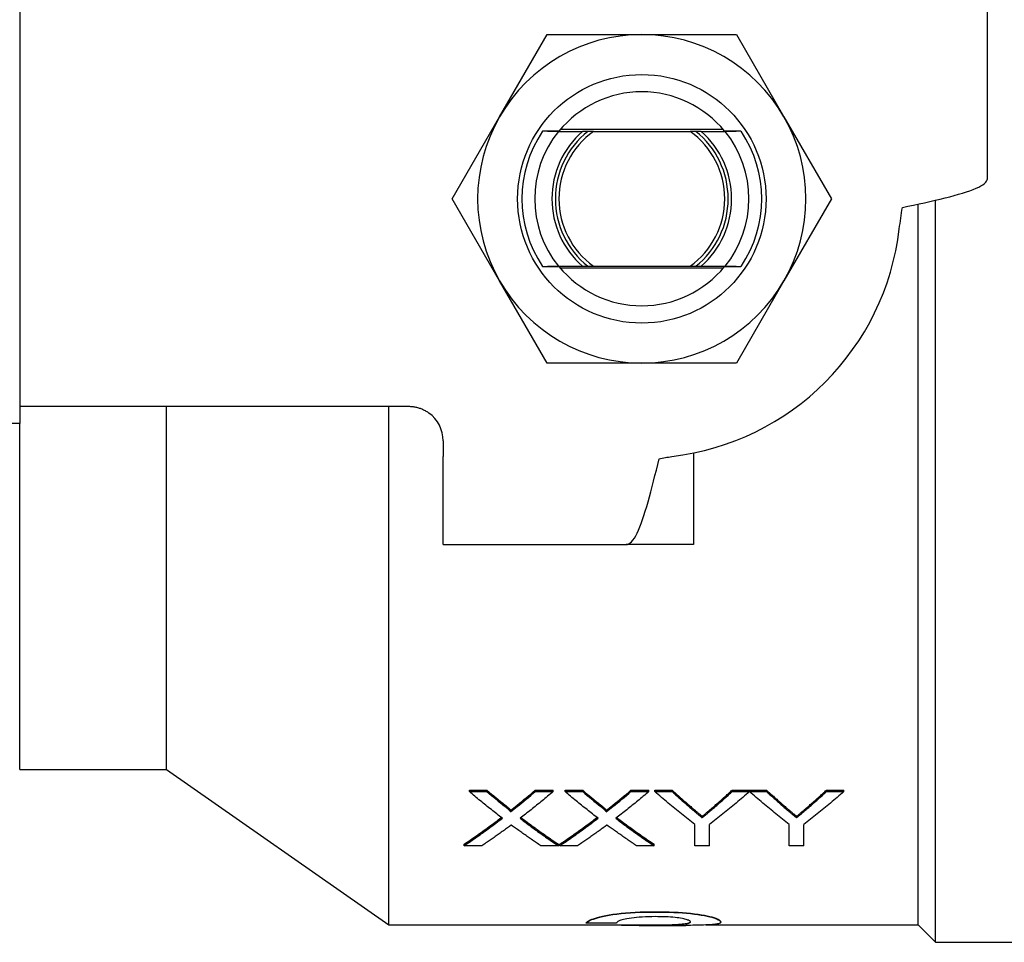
# Model space of a CAD drawing. Header units: millimetres. Extents: x 57 to 3590, y -32 to 416.
# Tile 7 of 10: x 262 to 319, y 329 to 382. Entities that reach past the tile are written whole.
import ezdxf

# ---------------------------------------------------------------- set-up
doc = ezdxf.new("R2010")
doc.units = ezdxf.units.MM
doc.layers.add('DETAIL', color=2, linetype='Continuous')

msp = doc.modelspace()

# ---------------------------------------------------------------- linework, layer by layer
at = {"layer": 'DETAIL'}
for p, q in [((317.984, 372.746), (317.984, 383.581)), ((261.984, 383.081), (261.984, 360.081)), ((289.757, 376.331), (292.499, 381.081)), ((292.499, 381.081), (297.984, 381.081)), ((297.984, 381.081), (303.469, 381.081)), ((303.469, 381.081), (306.211, 376.331)), ((287.014, 371.581), (289.757, 376.331)), ((306.211, 376.331), (308.954, 371.581)), ((302.705, 375.581), (293.263, 375.581)), ((293.164, 375.481), (294.545, 375.481)), ((295.186, 375.481), (300.782, 375.481)), ((301.424, 375.481), (302.804, 375.481)), ((289.757, 366.831), (287.014, 371.581)), ((308.954, 371.581), (306.211, 366.831)), ((313.984, 329.581), (313.984, 371.278)), ((314.984, 328.581), (314.984, 371.503)), ((293.164, 367.681), (294.545, 367.681)), ((293.263, 367.581), (302.705, 367.581)), ((295.186, 367.681), (300.782, 367.681)), ((301.424, 367.681), (302.804, 367.681)), ((292.499, 362.081), (289.757, 366.831)), ((306.211, 366.831), (303.469, 362.081)), ((297.984, 362.081), (292.499, 362.081)), ((303.469, 362.081), (297.984, 362.081)), ((261.984, 360.081), (261.984, 358.581)), ((261.984, 359.581), (281.811, 359.581)), ((270.484, 338.581), (270.484, 359.581)), ((281.811, 359.581), (284.484, 359.581)), ((283.337, 329.581), (283.337, 359.581)), ((261.984, 358.581), (255.244, 358.581)), ((261.979, 338.581), (261.979, 358.581)), ((286.484, 357.581), (286.484, 356.681)), ((300.984, 356.884), (300.984, 351.581)), ((286.484, 351.581), (286.484, 356.681)), ((286.484, 351.581), (297.074, 351.581)), ((300.984, 351.581), (297.074, 351.581)), ((261.979, 338.581), (270.484, 338.581)), ((270.484, 338.581), (283.337, 329.581)), ((288.004, 337.293), (288.004, 337.374)), ((288.004, 337.374), (289.024, 337.374)), ((289.024, 337.293), (289.024, 337.374)), ((291.817, 337.293), (291.817, 337.374)), ((291.817, 337.374), (292.851, 337.374)), ((292.851, 337.293), (292.851, 337.374)), ((293.543, 337.293), (293.543, 337.374)), ((293.543, 337.374), (294.562, 337.374)), ((294.562, 337.293), (294.562, 337.374)), ((297.355, 337.293), (297.355, 337.374)), ((297.355, 337.374), (298.389, 337.374)), ((298.389, 337.293), (298.389, 337.374)), ((298.746, 337.293), (298.746, 337.374)), ((298.746, 337.374), (299.747, 337.374)), ((299.747, 337.293), (299.747, 337.374)), ((303.206, 337.293), (303.206, 337.374)), ((303.206, 337.374), (304.208, 337.374)), ((304.208, 337.293), (304.208, 337.374)), ((304.218, 337.293), (304.218, 337.374)), ((304.218, 337.374), (305.209, 337.374)), ((305.209, 337.293), (305.209, 337.374)), ((308.668, 337.293), (308.668, 337.374)), ((308.668, 337.374), (309.669, 337.374)), ((309.669, 337.293), (309.669, 337.374)), ((288.004, 337.293), (289.024, 337.293)), ((291.817, 337.293), (292.851, 337.293)), ((293.543, 337.293), (294.562, 337.293)), ((297.355, 337.293), (298.389, 337.293)), ((298.746, 337.293), (299.747, 337.293)), ((303.206, 337.293), (304.208, 337.293)), ((304.218, 337.293), (305.209, 337.293)), ((308.668, 337.293), (309.669, 337.293)), ((290.382, 336.12), (290.382, 336.204)), ((295.92, 336.12), (295.92, 336.204)), ((301.478, 335.78), (301.478, 335.865)), ((306.94, 335.78), (306.94, 335.865)), ((301.054, 334.164), (301.054, 335.4)), ((301.9, 334.164), (301.9, 335.4)), ((306.515, 334.164), (306.515, 335.4)), ((307.361, 334.164), (307.361, 335.4)), ((287.697, 334.164), (287.697, 334.253)), ((288.729, 334.164), (287.697, 334.164)), ((293.158, 334.164), (292.138, 334.164)), ((293.158, 334.164), (293.158, 334.253)), ((293.235, 334.164), (293.235, 334.253)), ((294.268, 334.164), (293.235, 334.164)), ((298.697, 334.164), (297.676, 334.164)), ((298.697, 334.164), (298.697, 334.253)), ((301.9, 334.164), (301.054, 334.164)), ((307.361, 334.164), (306.515, 334.164)), ((298.782, 330.331), (298.782, 330.35)), ((283.337, 329.581), (298.149, 329.581)), ((294.772, 329.682), (294.772, 329.702)), ((296.522, 329.682), (294.772, 329.682)), ((298.149, 329.561), (300.541, 329.561)), ((298.26, 329.561), (298.26, 329.581)), ((301.682, 329.581), (313.984, 329.581)), ((302.534, 329.811), (302.534, 329.811)), ((302.55, 329.746), (302.55, 329.766)), ((313.984, 329.581), (314.984, 328.581)), ((314.984, 328.581), (322.484, 328.581))]:
    msp.add_line(p, q, dxfattribs=at)
at = {"layer": 'DETAIL', "flags": 128}
for points in [[(293.189, 375.493), (293.152, 375.492), (293.115, 375.492), (293.077, 375.492), (293.039, 375.492), (293.001, 375.491), (292.963, 375.491), (292.924, 375.491), (292.886, 375.491), (292.847, 375.49), (292.808, 375.49), (292.769, 375.49), (292.73, 375.49), (292.69, 375.489), (292.65, 375.489), (292.61, 375.489), (292.57, 375.489), (292.53, 375.488), (292.49, 375.488), (292.449, 375.488), (292.408, 375.488), (292.367, 375.487), (292.326, 375.487), (292.284, 375.487), (292.243, 375.486)], [(293.164, 375.481), (293.125, 375.481), (293.087, 375.481), (293.048, 375.481), (293.009, 375.482), (292.97, 375.482), (292.932, 375.482), (292.893, 375.482), (292.855, 375.482), (292.816, 375.483), (292.778, 375.483), (292.739, 375.483), (292.701, 375.483), (292.662, 375.484), (292.624, 375.484), (292.586, 375.484), (292.547, 375.484), (292.509, 375.485), (292.471, 375.485), (292.433, 375.485), (292.395, 375.485), (292.357, 375.486), (292.319, 375.486), (292.281, 375.486), (292.243, 375.486)], [(294.857, 375.482), (294.844, 375.482), (294.831, 375.482), (294.818, 375.482), (294.805, 375.482), (294.792, 375.482), (294.779, 375.482), (294.765, 375.482), (294.752, 375.482), (294.739, 375.482), (294.726, 375.481), (294.713, 375.481), (294.7, 375.481), (294.687, 375.481), (294.674, 375.481), (294.661, 375.481), (294.648, 375.481), (294.635, 375.481), (294.622, 375.481), (294.609, 375.481), (294.596, 375.481), (294.583, 375.481), (294.57, 375.481), (294.557, 375.481), (294.545, 375.481)], [(295.186, 375.481), (295.172, 375.481), (295.158, 375.481), (295.144, 375.481), (295.131, 375.481), (295.117, 375.481), (295.103, 375.481), (295.089, 375.481), (295.076, 375.481), (295.062, 375.481), (295.048, 375.481), (295.034, 375.481), (295.021, 375.481), (295.007, 375.481), (294.993, 375.481), (294.98, 375.482), (294.966, 375.482), (294.952, 375.482), (294.939, 375.482), (294.925, 375.482), (294.911, 375.482), (294.898, 375.482), (294.884, 375.482), (294.871, 375.482), (294.857, 375.482)], [(301.111, 375.482), (301.097, 375.482), (301.084, 375.482), (301.07, 375.482), (301.057, 375.482), (301.043, 375.482), (301.029, 375.482), (301.016, 375.482), (301.002, 375.482), (300.988, 375.482), (300.975, 375.481), (300.961, 375.481), (300.947, 375.481), (300.934, 375.481), (300.92, 375.481), (300.906, 375.481), (300.893, 375.481), (300.879, 375.481), (300.865, 375.481), (300.851, 375.481), (300.837, 375.481), (300.824, 375.481), (300.81, 375.481), (300.796, 375.481), (300.782, 375.481)], [(301.424, 375.481), (301.411, 375.481), (301.398, 375.481), (301.385, 375.481), (301.372, 375.481), (301.359, 375.481), (301.346, 375.481), (301.333, 375.481), (301.32, 375.481), (301.307, 375.481), (301.294, 375.481), (301.281, 375.481), (301.268, 375.481), (301.255, 375.481), (301.242, 375.481), (301.229, 375.482), (301.216, 375.482), (301.203, 375.482), (301.19, 375.482), (301.176, 375.482), (301.163, 375.482), (301.15, 375.482), (301.137, 375.482), (301.124, 375.482), (301.111, 375.482)], [(303.725, 375.486), (303.684, 375.487), (303.642, 375.487), (303.601, 375.487), (303.56, 375.488), (303.519, 375.488), (303.478, 375.488), (303.438, 375.488), (303.398, 375.489), (303.358, 375.489), (303.318, 375.489), (303.278, 375.489), (303.239, 375.49), (303.199, 375.49), (303.16, 375.49), (303.121, 375.49), (303.082, 375.491), (303.044, 375.491), (303.005, 375.491), (302.967, 375.491), (302.929, 375.492), (302.891, 375.492), (302.854, 375.492), (302.816, 375.492), (302.779, 375.493)], [(303.725, 375.486), (303.687, 375.486), (303.649, 375.486), (303.611, 375.486), (303.573, 375.485), (303.535, 375.485), (303.497, 375.485), (303.459, 375.485), (303.421, 375.484), (303.382, 375.484), (303.344, 375.484), (303.306, 375.484), (303.267, 375.483), (303.229, 375.483), (303.19, 375.483), (303.152, 375.483), (303.113, 375.482), (303.075, 375.482), (303.036, 375.482), (302.998, 375.482), (302.959, 375.482), (302.92, 375.481), (302.881, 375.481), (302.843, 375.481), (302.804, 375.481)], [(313.064, 371.081), (313.389, 371.15), (313.713, 371.219), (314.033, 371.289), (314.348, 371.358), (314.657, 371.428), (314.96, 371.497), (315.253, 371.566), (315.537, 371.636), (315.81, 371.705), (316.071, 371.775), (316.319, 371.844), (316.553, 371.913), (316.772, 371.983), (316.975, 372.052), (317.161, 372.122), (317.33, 372.191), (317.481, 372.26), (317.613, 372.33), (317.725, 372.399), (317.818, 372.469), (317.89, 372.538), (317.942, 372.608), (317.974, 372.677), (317.984, 372.746)], [(292.243, 367.675), (292.281, 367.675), (292.319, 367.675), (292.357, 367.675), (292.395, 367.676), (292.433, 367.676), (292.471, 367.676), (292.509, 367.676), (292.547, 367.677), (292.586, 367.677), (292.624, 367.677), (292.662, 367.677), (292.701, 367.678), (292.739, 367.678), (292.778, 367.678), (292.816, 367.678), (292.855, 367.679), (292.893, 367.679), (292.932, 367.679), (292.97, 367.679), (293.009, 367.68), (293.048, 367.68), (293.087, 367.68), (293.125, 367.68), (293.164, 367.681)], [(292.243, 367.675), (292.284, 367.674), (292.326, 367.674), (292.367, 367.674), (292.408, 367.673), (292.449, 367.673), (292.49, 367.673), (292.53, 367.673), (292.57, 367.672), (292.61, 367.672), (292.65, 367.672), (292.69, 367.672), (292.73, 367.671), (292.769, 367.671), (292.808, 367.671), (292.847, 367.671), (292.886, 367.67), (292.924, 367.67), (292.963, 367.67), (293.001, 367.67), (293.039, 367.669), (293.077, 367.669), (293.115, 367.669), (293.152, 367.669), (293.189, 367.669)], [(294.545, 367.681), (294.557, 367.68), (294.57, 367.68), (294.583, 367.68), (294.596, 367.68), (294.609, 367.68), (294.622, 367.68), (294.635, 367.68), (294.648, 367.68), (294.661, 367.68), (294.674, 367.68), (294.687, 367.68), (294.7, 367.68), (294.713, 367.68), (294.726, 367.68), (294.739, 367.68), (294.752, 367.679), (294.765, 367.679), (294.779, 367.679), (294.792, 367.679), (294.805, 367.679), (294.818, 367.679), (294.831, 367.679), (294.844, 367.679), (294.857, 367.679)], [(294.857, 367.679), (294.871, 367.679), (294.884, 367.679), (294.898, 367.679), (294.911, 367.679), (294.925, 367.679), (294.939, 367.679), (294.952, 367.679), (294.966, 367.679), (294.98, 367.68), (294.993, 367.68), (295.007, 367.68), (295.021, 367.68), (295.034, 367.68), (295.048, 367.68), (295.062, 367.68), (295.076, 367.68), (295.089, 367.68), (295.103, 367.68), (295.117, 367.68), (295.131, 367.68), (295.144, 367.68), (295.158, 367.68), (295.172, 367.68), (295.186, 367.681)], [(300.782, 367.681), (300.796, 367.68), (300.81, 367.68), (300.824, 367.68), (300.837, 367.68), (300.851, 367.68), (300.865, 367.68), (300.879, 367.68), (300.893, 367.68), (300.906, 367.68), (300.92, 367.68), (300.934, 367.68), (300.947, 367.68), (300.961, 367.68), (300.975, 367.68), (300.988, 367.68), (301.002, 367.679), (301.016, 367.679), (301.029, 367.679), (301.043, 367.679), (301.057, 367.679), (301.07, 367.679), (301.084, 367.679), (301.097, 367.679), (301.111, 367.679)], [(301.111, 367.679), (301.124, 367.679), (301.137, 367.679), (301.15, 367.679), (301.163, 367.679), (301.176, 367.679), (301.19, 367.679), (301.203, 367.679), (301.216, 367.679), (301.229, 367.68), (301.242, 367.68), (301.255, 367.68), (301.268, 367.68), (301.281, 367.68), (301.294, 367.68), (301.307, 367.68), (301.32, 367.68), (301.333, 367.68), (301.346, 367.68), (301.359, 367.68), (301.372, 367.68), (301.385, 367.68), (301.398, 367.68), (301.411, 367.68), (301.424, 367.681)], [(302.779, 367.669), (302.816, 367.669), (302.854, 367.669), (302.891, 367.669), (302.929, 367.669), (302.967, 367.67), (303.005, 367.67), (303.044, 367.67), (303.082, 367.67), (303.121, 367.671), (303.16, 367.671), (303.199, 367.671), (303.239, 367.671), (303.278, 367.672), (303.318, 367.672), (303.358, 367.672), (303.398, 367.672), (303.438, 367.673), (303.478, 367.673), (303.519, 367.673), (303.56, 367.673), (303.601, 367.674), (303.642, 367.674), (303.684, 367.674), (303.725, 367.675)], [(302.804, 367.681), (302.843, 367.68), (302.881, 367.68), (302.92, 367.68), (302.959, 367.68), (302.998, 367.679), (303.036, 367.679), (303.075, 367.679), (303.113, 367.679), (303.152, 367.678), (303.19, 367.678), (303.229, 367.678), (303.267, 367.678), (303.306, 367.677), (303.344, 367.677), (303.382, 367.677), (303.421, 367.677), (303.459, 367.676), (303.497, 367.676), (303.535, 367.676), (303.573, 367.676), (303.611, 367.675), (303.649, 367.675), (303.687, 367.675), (303.725, 367.675)], [(284.484, 359.581), (284.537, 359.58), (284.589, 359.578), (284.641, 359.574), (284.694, 359.569), (284.746, 359.563), (284.798, 359.556), (284.849, 359.547), (284.901, 359.536), (284.952, 359.525), (285.003, 359.512), (285.054, 359.497), (285.104, 359.482), (285.154, 359.465), (285.203, 359.446), (285.252, 359.427), (285.301, 359.406), (285.349, 359.384), (285.396, 359.36), (285.443, 359.335), (285.489, 359.309), (285.535, 359.282), (285.58, 359.253), (285.624, 359.224), (285.668, 359.193)], [(297.074, 351.581), (297.154, 351.591), (297.233, 351.623), (297.313, 351.676), (297.392, 351.749), (297.472, 351.843), (297.552, 351.956), (297.631, 352.09), (297.711, 352.242), (297.79, 352.413), (297.87, 352.602), (297.949, 352.807), (298.029, 353.028), (298.109, 353.265), (298.188, 353.516), (298.268, 353.78), (298.347, 354.055), (298.427, 354.342), (298.507, 354.639), (298.586, 354.944), (298.666, 355.256), (298.745, 355.574), (298.825, 355.896), (298.904, 356.222), (298.984, 356.55)], [(299.747, 337.374), (299.796, 337.33), (299.844, 337.286), (299.893, 337.242), (299.941, 337.198), (299.99, 337.154), (300.038, 337.11), (300.087, 337.067), (300.135, 337.023), (300.184, 336.98), (300.232, 336.937), (300.28, 336.893), (300.329, 336.85), (300.377, 336.808), (300.426, 336.765), (300.474, 336.722), (300.523, 336.679), (300.571, 336.637), (300.62, 336.595), (300.668, 336.552), (300.717, 336.51), (300.765, 336.468), (300.814, 336.426), (300.862, 336.385), (300.911, 336.343)], [(302.089, 336.38), (302.135, 336.421), (302.182, 336.461), (302.228, 336.501), (302.275, 336.542), (302.321, 336.582), (302.368, 336.623), (302.415, 336.664), (302.461, 336.705), (302.508, 336.746), (302.554, 336.787), (302.601, 336.828), (302.647, 336.87), (302.694, 336.911), (302.741, 336.953), (302.787, 336.994), (302.834, 337.036), (302.88, 337.078), (302.927, 337.12), (302.974, 337.162), (303.02, 337.204), (303.067, 337.247), (303.113, 337.289), (303.16, 337.332), (303.206, 337.374)], [(305.209, 337.374), (305.257, 337.33), (305.306, 337.286), (305.354, 337.242), (305.403, 337.198), (305.451, 337.154), (305.5, 337.11), (305.548, 337.067), (305.597, 337.023), (305.645, 336.98), (305.694, 336.937), (305.742, 336.893), (305.791, 336.85), (305.839, 336.808), (305.887, 336.765), (305.936, 336.722), (305.984, 336.679), (306.033, 336.637), (306.081, 336.595), (306.13, 336.552), (306.178, 336.51), (306.227, 336.468), (306.275, 336.426), (306.324, 336.385), (306.372, 336.343)], [(307.55, 336.38), (307.597, 336.421), (307.643, 336.461), (307.69, 336.501), (307.736, 336.542), (307.783, 336.582), (307.83, 336.623), (307.876, 336.664), (307.923, 336.705), (307.969, 336.746), (308.016, 336.787), (308.062, 336.828), (308.109, 336.87), (308.156, 336.911), (308.202, 336.953), (308.249, 336.994), (308.295, 337.036), (308.342, 337.078), (308.388, 337.12), (308.435, 337.162), (308.482, 337.204), (308.528, 337.247), (308.575, 337.289), (308.621, 337.332), (308.668, 337.374)], [(289.914, 335.757), (289.835, 335.818), (289.755, 335.879), (289.676, 335.94), (289.596, 336.002), (289.516, 336.064), (289.437, 336.126), (289.357, 336.189), (289.278, 336.252), (289.198, 336.315), (289.119, 336.378), (289.039, 336.442), (288.959, 336.506), (288.88, 336.57), (288.8, 336.634), (288.721, 336.699), (288.641, 336.764), (288.561, 336.829), (288.482, 336.895), (288.402, 336.96), (288.323, 337.026), (288.243, 337.093), (288.164, 337.159), (288.084, 337.226), (288.004, 337.293)], [(292.851, 337.293), (292.771, 337.226), (292.691, 337.159), (292.612, 337.092), (292.532, 337.025), (292.453, 336.959), (292.373, 336.893), (292.294, 336.828), (292.214, 336.762), (292.134, 336.697), (292.055, 336.632), (291.975, 336.567), (291.896, 336.503), (291.816, 336.439), (291.737, 336.375), (291.657, 336.312), (291.577, 336.248), (291.498, 336.185), (291.418, 336.122), (291.339, 336.06), (291.259, 335.998), (291.179, 335.936), (291.1, 335.874), (291.02, 335.813), (290.941, 335.752)], [(295.453, 335.757), (295.373, 335.818), (295.294, 335.879), (295.214, 335.94), (295.134, 336.002), (295.055, 336.064), (294.975, 336.126), (294.896, 336.189), (294.816, 336.252), (294.737, 336.315), (294.657, 336.378), (294.577, 336.442), (294.498, 336.506), (294.418, 336.57), (294.339, 336.634), (294.259, 336.699), (294.18, 336.764), (294.1, 336.829), (294.02, 336.895), (293.941, 336.96), (293.861, 337.026), (293.782, 337.093), (293.702, 337.159), (293.622, 337.226), (293.543, 337.293)], [(298.389, 337.293), (298.309, 337.226), (298.23, 337.159), (298.15, 337.092), (298.071, 337.025), (297.991, 336.959), (297.912, 336.893), (297.832, 336.828), (297.752, 336.762), (297.673, 336.697), (297.593, 336.632), (297.514, 336.567), (297.434, 336.503), (297.355, 336.439), (297.275, 336.375), (297.195, 336.312), (297.116, 336.248), (297.036, 336.185), (296.957, 336.122), (296.877, 336.06), (296.798, 335.998), (296.718, 335.936), (296.638, 335.874), (296.559, 335.813), (296.479, 335.752)], [(301.054, 335.4), (300.958, 335.474), (300.861, 335.549), (300.765, 335.624), (300.669, 335.699), (300.573, 335.775), (300.477, 335.851), (300.381, 335.927), (300.284, 336.004), (300.188, 336.082), (300.092, 336.16), (299.996, 336.238), (299.9, 336.317), (299.804, 336.396), (299.708, 336.475), (299.611, 336.555), (299.515, 336.636), (299.419, 336.716), (299.323, 336.797), (299.227, 336.879), (299.131, 336.961), (299.034, 337.043), (298.938, 337.126), (298.842, 337.209), (298.746, 337.293)], [(299.747, 337.293), (299.796, 337.249), (299.844, 337.204), (299.893, 337.16), (299.941, 337.116), (299.99, 337.072), (300.038, 337.028), (300.087, 336.985), (300.135, 336.941), (300.184, 336.898), (300.232, 336.854), (300.28, 336.811), (300.329, 336.768), (300.377, 336.725), (300.426, 336.682), (300.474, 336.639), (300.523, 336.596), (300.571, 336.554), (300.62, 336.511), (300.668, 336.469), (300.717, 336.427), (300.765, 336.385), (300.814, 336.343), (300.862, 336.301), (300.911, 336.259)], [(304.208, 337.293), (304.111, 337.209), (304.015, 337.126), (303.919, 337.043), (303.823, 336.961), (303.727, 336.879), (303.631, 336.797), (303.534, 336.716), (303.438, 336.636), (303.342, 336.555), (303.246, 336.475), (303.15, 336.396), (303.054, 336.317), (302.958, 336.238), (302.861, 336.16), (302.765, 336.082), (302.669, 336.004), (302.573, 335.927), (302.477, 335.851), (302.381, 335.775), (302.284, 335.699), (302.188, 335.624), (302.092, 335.549), (301.996, 335.474), (301.9, 335.4)], [(302.089, 336.297), (302.135, 336.337), (302.182, 336.377), (302.228, 336.418), (302.275, 336.458), (302.321, 336.499), (302.368, 336.54), (302.415, 336.581), (302.461, 336.622), (302.508, 336.663), (302.554, 336.704), (302.601, 336.746), (302.647, 336.787), (302.694, 336.829), (302.741, 336.87), (302.787, 336.912), (302.834, 336.954), (302.88, 336.996), (302.927, 337.038), (302.974, 337.08), (303.02, 337.123), (303.067, 337.165), (303.113, 337.208), (303.16, 337.25), (303.206, 337.293)], [(306.515, 335.4), (306.42, 335.474), (306.324, 335.549), (306.228, 335.624), (306.132, 335.699), (306.037, 335.775), (305.941, 335.851), (305.845, 335.927), (305.749, 336.004), (305.654, 336.082), (305.558, 336.16), (305.462, 336.238), (305.366, 336.317), (305.271, 336.396), (305.175, 336.475), (305.079, 336.555), (304.983, 336.636), (304.888, 336.716), (304.792, 336.797), (304.696, 336.879), (304.601, 336.961), (304.505, 337.043), (304.409, 337.126), (304.313, 337.209), (304.218, 337.293)], [(305.209, 337.293), (305.257, 337.249), (305.306, 337.204), (305.354, 337.16), (305.403, 337.116), (305.451, 337.072), (305.5, 337.028), (305.548, 336.985), (305.597, 336.941), (305.645, 336.898), (305.694, 336.854), (305.742, 336.811), (305.791, 336.768), (305.839, 336.725), (305.887, 336.682), (305.936, 336.639), (305.984, 336.596), (306.033, 336.554), (306.081, 336.511), (306.13, 336.469), (306.178, 336.427), (306.227, 336.385), (306.275, 336.343), (306.324, 336.301), (306.372, 336.259)], [(309.669, 337.293), (309.573, 337.209), (309.477, 337.126), (309.381, 337.043), (309.284, 336.961), (309.188, 336.879), (309.092, 336.797), (308.996, 336.716), (308.9, 336.636), (308.804, 336.555), (308.708, 336.475), (308.611, 336.396), (308.515, 336.317), (308.419, 336.238), (308.323, 336.16), (308.227, 336.082), (308.131, 336.004), (308.034, 335.927), (307.938, 335.851), (307.842, 335.775), (307.746, 335.699), (307.65, 335.624), (307.554, 335.549), (307.458, 335.474), (307.361, 335.4)], [(307.55, 336.297), (307.597, 336.337), (307.643, 336.377), (307.69, 336.418), (307.736, 336.458), (307.783, 336.499), (307.83, 336.54), (307.876, 336.581), (307.923, 336.622), (307.969, 336.663), (308.016, 336.704), (308.062, 336.746), (308.109, 336.787), (308.156, 336.829), (308.202, 336.87), (308.249, 336.912), (308.295, 336.954), (308.342, 336.996), (308.388, 337.038), (308.435, 337.08), (308.482, 337.123), (308.528, 337.165), (308.575, 337.208), (308.621, 337.25), (308.668, 337.293)], [(290.071, 336.515), (290.092, 336.498), (290.111, 336.483), (290.127, 336.47), (290.141, 336.458), (290.154, 336.447), (290.167, 336.437), (290.179, 336.427), (290.191, 336.416), (290.204, 336.406), (290.218, 336.394), (290.233, 336.38), (290.251, 336.365), (290.268, 336.349), (290.284, 336.334), (290.298, 336.321), (290.31, 336.31), (290.319, 336.301), (290.332, 336.287), (290.346, 336.272), (290.357, 336.259), (290.367, 336.247), (290.375, 336.234), (290.38, 336.221), (290.382, 336.204)], [(290.071, 336.432), (290.09, 336.416), (290.107, 336.402), (290.122, 336.39), (290.135, 336.379), (290.147, 336.369), (290.164, 336.355), (290.181, 336.342), (290.196, 336.329), (290.211, 336.316), (290.225, 336.304), (290.238, 336.292), (290.251, 336.281), (290.268, 336.265), (290.284, 336.25), (290.298, 336.237), (290.311, 336.224), (290.322, 336.213), (290.332, 336.203), (290.346, 336.188), (290.358, 336.174), (290.366, 336.163), (290.376, 336.148), (290.38, 336.136), (290.382, 336.12)], [(295.609, 336.515), (295.63, 336.498), (295.649, 336.483), (295.665, 336.47), (295.68, 336.458), (295.693, 336.447), (295.705, 336.437), (295.717, 336.427), (295.73, 336.416), (295.742, 336.406), (295.756, 336.394), (295.772, 336.38), (295.789, 336.365), (295.807, 336.349), (295.822, 336.334), (295.837, 336.321), (295.848, 336.31), (295.858, 336.301), (295.87, 336.287), (295.884, 336.272), (295.896, 336.259), (295.905, 336.247), (295.913, 336.234), (295.919, 336.221), (295.92, 336.204)], [(295.609, 336.432), (295.628, 336.416), (295.646, 336.402), (295.661, 336.39), (295.674, 336.379), (295.686, 336.369), (295.703, 336.355), (295.719, 336.342), (295.734, 336.329), (295.749, 336.316), (295.763, 336.304), (295.776, 336.292), (295.789, 336.281), (295.807, 336.265), (295.822, 336.25), (295.837, 336.237), (295.85, 336.224), (295.861, 336.213), (295.87, 336.203), (295.885, 336.188), (295.896, 336.174), (295.905, 336.163), (295.914, 336.148), (295.919, 336.136), (295.92, 336.12)], [(300.911, 336.343), (300.943, 336.316), (300.974, 336.289), (301.005, 336.263), (301.035, 336.237), (301.064, 336.213), (301.093, 336.188), (301.12, 336.165), (301.147, 336.142), (301.174, 336.12), (301.199, 336.099), (301.224, 336.078), (301.248, 336.058), (301.271, 336.038), (301.294, 336.019), (301.316, 336.001), (301.337, 335.983), (301.357, 335.966), (301.376, 335.95), (301.395, 335.934), (301.413, 335.919), (301.431, 335.905), (301.447, 335.891), (301.463, 335.878), (301.478, 335.865)], [(300.911, 336.259), (300.943, 336.232), (300.974, 336.205), (301.005, 336.179), (301.035, 336.153), (301.064, 336.128), (301.093, 336.104), (301.12, 336.081), (301.147, 336.058), (301.174, 336.036), (301.199, 336.014), (301.224, 335.993), (301.248, 335.973), (301.271, 335.953), (301.294, 335.935), (301.316, 335.916), (301.337, 335.899), (301.357, 335.882), (301.376, 335.865), (301.395, 335.849), (301.413, 335.834), (301.431, 335.82), (301.447, 335.806), (301.463, 335.793), (301.478, 335.78)], [(301.478, 335.865), (301.5, 335.883), (301.522, 335.902), (301.545, 335.92), (301.568, 335.939), (301.591, 335.958), (301.614, 335.978), (301.638, 335.998), (301.662, 336.018), (301.686, 336.038), (301.711, 336.059), (301.736, 336.08), (301.761, 336.101), (301.787, 336.123), (301.813, 336.145), (301.839, 336.167), (301.866, 336.189), (301.892, 336.212), (301.919, 336.235), (301.947, 336.259), (301.975, 336.282), (302.003, 336.306), (302.031, 336.331), (302.06, 336.355), (302.089, 336.38)], [(301.478, 335.78), (301.5, 335.798), (301.522, 335.817), (301.545, 335.835), (301.568, 335.854), (301.591, 335.874), (301.614, 335.893), (301.638, 335.913), (301.662, 335.933), (301.686, 335.954), (301.711, 335.974), (301.736, 335.995), (301.761, 336.017), (301.787, 336.038), (301.813, 336.06), (301.839, 336.082), (301.866, 336.105), (301.892, 336.128), (301.919, 336.151), (301.947, 336.175), (301.975, 336.198), (302.003, 336.222), (302.031, 336.247), (302.06, 336.272), (302.089, 336.297)], [(306.372, 336.343), (306.404, 336.316), (306.436, 336.289), (306.467, 336.263), (306.497, 336.237), (306.526, 336.213), (306.554, 336.188), (306.582, 336.165), (306.609, 336.142), (306.635, 336.12), (306.661, 336.099), (306.686, 336.078), (306.71, 336.058), (306.733, 336.038), (306.755, 336.019), (306.777, 336.001), (306.798, 335.983), (306.818, 335.966), (306.838, 335.95), (306.857, 335.934), (306.875, 335.919), (306.892, 335.905), (306.909, 335.891), (306.924, 335.878), (306.94, 335.865)], [(306.372, 336.259), (306.404, 336.232), (306.436, 336.205), (306.467, 336.179), (306.497, 336.153), (306.526, 336.128), (306.554, 336.104), (306.582, 336.081), (306.609, 336.058), (306.635, 336.036), (306.661, 336.014), (306.686, 335.993), (306.71, 335.973), (306.733, 335.953), (306.755, 335.935), (306.777, 335.916), (306.798, 335.899), (306.818, 335.882), (306.838, 335.865), (306.857, 335.849), (306.875, 335.834), (306.892, 335.82), (306.909, 335.806), (306.924, 335.793), (306.94, 335.78)], [(306.94, 335.865), (306.961, 335.883), (306.984, 335.902), (307.006, 335.92), (307.029, 335.939), (307.052, 335.958), (307.076, 335.978), (307.099, 335.998), (307.124, 336.018), (307.148, 336.038), (307.173, 336.059), (307.198, 336.08), (307.223, 336.101), (307.248, 336.123), (307.274, 336.145), (307.301, 336.167), (307.327, 336.189), (307.354, 336.212), (307.381, 336.235), (307.408, 336.259), (307.436, 336.282), (307.464, 336.306), (307.493, 336.331), (307.521, 336.355), (307.55, 336.38)], [(306.94, 335.78), (306.961, 335.798), (306.984, 335.817), (307.006, 335.835), (307.029, 335.854), (307.052, 335.874), (307.076, 335.893), (307.099, 335.913), (307.124, 335.933), (307.148, 335.954), (307.173, 335.974), (307.198, 335.995), (307.223, 336.017), (307.248, 336.038), (307.274, 336.06), (307.301, 336.082), (307.327, 336.105), (307.354, 336.128), (307.381, 336.151), (307.408, 336.175), (307.436, 336.198), (307.464, 336.222), (307.493, 336.247), (307.521, 336.272), (307.55, 336.297)], [(287.697, 334.253), (287.787, 334.313), (287.877, 334.374), (287.967, 334.435), (288.057, 334.496), (288.147, 334.558), (288.237, 334.62), (288.327, 334.683), (288.417, 334.746), (288.507, 334.809), (288.598, 334.872), (288.688, 334.936), (288.778, 335.001), (288.868, 335.065), (288.958, 335.13), (289.048, 335.195), (289.138, 335.261), (289.228, 335.327), (289.318, 335.394), (289.408, 335.46), (289.498, 335.527), (289.588, 335.595), (289.678, 335.663), (289.769, 335.731), (289.859, 335.799)], [(287.697, 334.164), (287.789, 334.226), (287.882, 334.289), (287.974, 334.351), (288.066, 334.415), (288.159, 334.478), (288.251, 334.542), (288.344, 334.606), (288.436, 334.671), (288.528, 334.736), (288.621, 334.801), (288.713, 334.867), (288.806, 334.933), (288.898, 335), (288.99, 335.067), (289.083, 335.134), (289.175, 335.202), (289.268, 335.27), (289.36, 335.338), (289.452, 335.407), (289.545, 335.476), (289.637, 335.546), (289.73, 335.616), (289.822, 335.686), (289.914, 335.757)], [(290.941, 335.752), (291.033, 335.681), (291.126, 335.611), (291.218, 335.541), (291.31, 335.472), (291.403, 335.403), (291.495, 335.335), (291.588, 335.266), (291.68, 335.199), (291.772, 335.131), (291.865, 335.064), (291.957, 334.997), (292.05, 334.931), (292.142, 334.865), (292.234, 334.799), (292.327, 334.734), (292.419, 334.669), (292.512, 334.605), (292.604, 334.541), (292.696, 334.477), (292.789, 334.414), (292.881, 334.351), (292.974, 334.288), (293.066, 334.226), (293.158, 334.164)], [(290.996, 335.794), (291.086, 335.726), (291.177, 335.658), (291.267, 335.591), (291.357, 335.523), (291.447, 335.456), (291.537, 335.39), (291.627, 335.324), (291.717, 335.258), (291.807, 335.193), (291.897, 335.127), (291.987, 335.063), (292.077, 334.998), (292.167, 334.934), (292.258, 334.87), (292.348, 334.807), (292.438, 334.744), (292.528, 334.681), (292.618, 334.619), (292.708, 334.557), (292.798, 334.496), (292.888, 334.435), (292.978, 334.374), (293.068, 334.313), (293.158, 334.253)], [(293.235, 334.253), (293.325, 334.313), (293.415, 334.374), (293.505, 334.435), (293.596, 334.496), (293.686, 334.558), (293.776, 334.62), (293.866, 334.683), (293.956, 334.746), (294.046, 334.809), (294.136, 334.872), (294.226, 334.936), (294.316, 335.001), (294.406, 335.065), (294.496, 335.13), (294.586, 335.195), (294.676, 335.261), (294.767, 335.327), (294.857, 335.394), (294.947, 335.46), (295.037, 335.527), (295.127, 335.595), (295.217, 335.663), (295.307, 335.731), (295.397, 335.799)], [(293.235, 334.164), (293.328, 334.226), (293.42, 334.289), (293.512, 334.351), (293.605, 334.415), (293.697, 334.478), (293.79, 334.542), (293.882, 334.606), (293.974, 334.671), (294.067, 334.736), (294.159, 334.801), (294.252, 334.867), (294.344, 334.933), (294.436, 335), (294.529, 335.067), (294.621, 335.134), (294.714, 335.202), (294.806, 335.27), (294.898, 335.338), (294.991, 335.407), (295.083, 335.476), (295.176, 335.546), (295.268, 335.616), (295.36, 335.686), (295.453, 335.757)], [(296.479, 335.752), (296.572, 335.681), (296.664, 335.611), (296.756, 335.541), (296.849, 335.472), (296.941, 335.403), (297.034, 335.335), (297.126, 335.266), (297.218, 335.199), (297.311, 335.131), (297.403, 335.064), (297.496, 334.997), (297.588, 334.931), (297.68, 334.865), (297.773, 334.799), (297.865, 334.734), (297.958, 334.669), (298.05, 334.605), (298.142, 334.541), (298.235, 334.477), (298.327, 334.414), (298.42, 334.351), (298.512, 334.288), (298.604, 334.226), (298.697, 334.164)], [(296.535, 335.794), (296.625, 335.726), (296.715, 335.658), (296.805, 335.591), (296.895, 335.523), (296.985, 335.456), (297.075, 335.39), (297.165, 335.324), (297.256, 335.258), (297.346, 335.193), (297.436, 335.127), (297.526, 335.063), (297.616, 334.998), (297.706, 334.934), (297.796, 334.87), (297.886, 334.807), (297.976, 334.744), (298.066, 334.681), (298.156, 334.619), (298.246, 334.557), (298.336, 334.496), (298.427, 334.435), (298.517, 334.374), (298.607, 334.313), (298.697, 334.253)], [(290.149, 335.158), (290.09, 335.115), (290.03, 335.072), (289.971, 335.029), (289.912, 334.986), (289.853, 334.944), (289.794, 334.901), (289.735, 334.859), (289.676, 334.817), (289.616, 334.775), (289.557, 334.733), (289.498, 334.691), (289.439, 334.65), (289.38, 334.609), (289.321, 334.567), (289.262, 334.526), (289.202, 334.486), (289.143, 334.445), (289.084, 334.404), (289.025, 334.364), (288.966, 334.324), (288.907, 334.284), (288.847, 334.244), (288.788, 334.204), (288.729, 334.164)], [(290.431, 335.367), (290.424, 335.362), (290.416, 335.356), (290.407, 335.349), (290.398, 335.342), (290.387, 335.334), (290.376, 335.326), (290.364, 335.317), (290.351, 335.307), (290.337, 335.297), (290.322, 335.286), (290.306, 335.274), (290.289, 335.262), (290.28, 335.255), (290.269, 335.248), (290.258, 335.239), (290.246, 335.23), (290.233, 335.22), (290.219, 335.21), (290.209, 335.202), (290.198, 335.194), (290.187, 335.186), (290.175, 335.177), (290.162, 335.168), (290.149, 335.158)], [(292.138, 334.164), (292.077, 334.205), (292.016, 334.246), (291.955, 334.287), (291.894, 334.328), (291.834, 334.369), (291.773, 334.411), (291.712, 334.452), (291.651, 334.494), (291.59, 334.536), (291.529, 334.578), (291.469, 334.621), (291.408, 334.663), (291.347, 334.706), (291.286, 334.749), (291.225, 334.792), (291.164, 334.835), (291.103, 334.878), (291.043, 334.922), (290.982, 334.965), (290.921, 335.009), (290.86, 335.053), (290.799, 335.097), (290.738, 335.141), (290.678, 335.186)], [(295.687, 335.158), (295.628, 335.115), (295.569, 335.072), (295.51, 335.029), (295.451, 334.986), (295.391, 334.944), (295.332, 334.901), (295.273, 334.859), (295.214, 334.817), (295.155, 334.775), (295.096, 334.733), (295.037, 334.691), (294.977, 334.65), (294.918, 334.609), (294.859, 334.567), (294.8, 334.526), (294.741, 334.486), (294.682, 334.445), (294.623, 334.404), (294.563, 334.364), (294.504, 334.324), (294.445, 334.284), (294.386, 334.244), (294.327, 334.204), (294.268, 334.164)], [(295.97, 335.367), (295.963, 335.362), (295.955, 335.356), (295.946, 335.349), (295.936, 335.342), (295.926, 335.334), (295.914, 335.326), (295.902, 335.317), (295.889, 335.307), (295.875, 335.297), (295.86, 335.286), (295.844, 335.274), (295.828, 335.262), (295.818, 335.255), (295.808, 335.248), (295.797, 335.239), (295.784, 335.23), (295.771, 335.22), (295.757, 335.21), (295.747, 335.202), (295.737, 335.194), (295.725, 335.186), (295.713, 335.177), (295.701, 335.168), (295.687, 335.158)], [(297.676, 334.164), (297.615, 334.205), (297.555, 334.246), (297.494, 334.287), (297.433, 334.328), (297.372, 334.369), (297.311, 334.411), (297.25, 334.452), (297.19, 334.494), (297.129, 334.536), (297.068, 334.578), (297.007, 334.621), (296.946, 334.663), (296.885, 334.706), (296.824, 334.749), (296.764, 334.792), (296.703, 334.835), (296.642, 334.878), (296.581, 334.922), (296.52, 334.965), (296.459, 335.009), (296.399, 335.053), (296.338, 335.097), (296.277, 335.141), (296.216, 335.186)], [(294.772, 329.702), (294.791, 329.728), (294.811, 329.751), (294.841, 329.778), (294.883, 329.808), (294.936, 329.839), (295.002, 329.872), (295.087, 329.909), (295.186, 329.947), (295.297, 329.984), (295.421, 330.022), (295.557, 330.058), (295.71, 330.094), (295.895, 330.133), (296.096, 330.169), (296.312, 330.203), (296.543, 330.234), (296.79, 330.262), (297.05, 330.286), (297.323, 330.307), (297.609, 330.324), (297.898, 330.336), (298.181, 330.343), (298.453, 330.348), (298.782, 330.35)], [(294.772, 329.682), (294.791, 329.708), (294.812, 329.732), (294.841, 329.759), (294.883, 329.788), (294.937, 329.82), (295.002, 329.852), (295.087, 329.89), (295.186, 329.927), (295.297, 329.965), (295.421, 330.002), (295.559, 330.038), (295.71, 330.074), (295.895, 330.113), (296.096, 330.149), (296.312, 330.183), (296.543, 330.214), (296.789, 330.242), (297.05, 330.267), (297.323, 330.287), (297.606, 330.304), (297.898, 330.316), (298.181, 330.324), (298.453, 330.328), (298.782, 330.331)], [(298.749, 330.063), (298.56, 330.061), (298.377, 330.057), (298.194, 330.051), (298.011, 330.041), (297.84, 330.03), (297.683, 330.016), (297.534, 330.001), (297.385, 329.984), (297.25, 329.966), (297.123, 329.946), (297.018, 329.927), (296.922, 329.905), (296.841, 329.884), (296.773, 329.863), (296.715, 329.842), (296.67, 329.822), (296.631, 329.802), (296.598, 329.782), (296.574, 329.764), (296.553, 329.745), (296.538, 329.728), (296.528, 329.712), (296.524, 329.698), (296.522, 329.682)], [(300.8, 329.754), (300.794, 329.771), (300.787, 329.785), (300.775, 329.8), (300.756, 329.817), (300.731, 329.834), (300.697, 329.851), (300.654, 329.869), (300.604, 329.887), (300.547, 329.905), (300.482, 329.922), (300.41, 329.939), (300.331, 329.956), (300.233, 329.974), (300.132, 329.99), (300.029, 330.004), (299.912, 330.016), (299.772, 330.029), (299.64, 330.038), (299.502, 330.046), (299.35, 330.053), (299.203, 330.057), (299.056, 330.06), (298.917, 330.062), (298.749, 330.063)], [(298.782, 330.35), (299.074, 330.348), (299.312, 330.345), (299.568, 330.339), (299.829, 330.33), (300.081, 330.318), (300.331, 330.302), (300.575, 330.283), (300.807, 330.261), (301.027, 330.236), (301.237, 330.207), (301.433, 330.177), (301.61, 330.146), (301.768, 330.113), (301.912, 330.08), (302.041, 330.046), (302.157, 330.011), (302.259, 329.976), (302.343, 329.942), (302.411, 329.909), (302.465, 329.877), (302.504, 329.848), (302.528, 329.82), (302.541, 329.795), (302.55, 329.766)], [(298.782, 330.331), (299.074, 330.328), (299.316, 330.325), (299.568, 330.32), (299.831, 330.311), (300.086, 330.298), (300.331, 330.283), (300.575, 330.263), (300.807, 330.241), (301.027, 330.216), (301.235, 330.188), (301.429, 330.158), (301.61, 330.126), (301.768, 330.094), (301.912, 330.06), (302.041, 330.026), (302.156, 329.992), (302.257, 329.957), (302.343, 329.922), (302.411, 329.889), (302.465, 329.858), (302.504, 329.828), (302.528, 329.8), (302.541, 329.775), (302.55, 329.746)], [(296.739, 329.581), (296.8, 329.579), (296.861, 329.577), (296.924, 329.575), (296.987, 329.574), (297.051, 329.572), (297.115, 329.571), (297.179, 329.569), (297.242, 329.568), (297.305, 329.567), (297.368, 329.566), (297.431, 329.565), (297.493, 329.564), (297.555, 329.564), (297.617, 329.563), (297.673, 329.563), (297.72, 329.562), (297.771, 329.562), (297.827, 329.561), (297.888, 329.561), (297.953, 329.561), (298.023, 329.561), (298.097, 329.561), (298.176, 329.561), (298.26, 329.561)], [(298.149, 329.581), (298.154, 329.581), (298.158, 329.581), (298.163, 329.581), (298.167, 329.581), (298.172, 329.581), (298.176, 329.581), (298.181, 329.581), (298.185, 329.581), (298.19, 329.581), (298.194, 329.581), (298.199, 329.581), (298.203, 329.581), (298.208, 329.581), (298.213, 329.581), (298.217, 329.581), (298.222, 329.581), (298.227, 329.581), (298.231, 329.581), (298.236, 329.581), (298.241, 329.581), (298.245, 329.581), (298.25, 329.581), (298.255, 329.581), (298.26, 329.581)], [(298.26, 329.581), (298.448, 329.581), (298.601, 329.582), (298.726, 329.583), (298.864, 329.585), (299.011, 329.587), (299.17, 329.59), (299.324, 329.593), (299.458, 329.596), (299.594, 329.6), (299.736, 329.605), (299.864, 329.611), (299.987, 329.617), (300.107, 329.624), (300.218, 329.632), (300.321, 329.64), (300.416, 329.65), (300.502, 329.661), (300.579, 329.673), (300.646, 329.686), (300.7, 329.701), (300.741, 329.716), (300.768, 329.731), (300.786, 329.748), (300.796, 329.765)], [(298.26, 329.561), (298.451, 329.561), (298.608, 329.562), (298.732, 329.563), (298.875, 329.565), (299.026, 329.567), (299.185, 329.57), (299.341, 329.573), (299.475, 329.577), (299.615, 329.581), (299.757, 329.586), (299.891, 329.592), (300.01, 329.598), (300.13, 329.606), (300.242, 329.614), (300.345, 329.623), (300.441, 329.633), (300.526, 329.644), (300.598, 329.657), (300.662, 329.67), (300.713, 329.685), (300.751, 329.7), (300.776, 329.717), (300.789, 329.733), (300.8, 329.754)], [(302.55, 329.746), (302.54, 329.726), (302.531, 329.712), (302.514, 329.696), (302.492, 329.682), (302.459, 329.668), (302.418, 329.655), (302.367, 329.643), (302.308, 329.632), (302.241, 329.622), (302.166, 329.613), (302.083, 329.605), (301.991, 329.597), (301.899, 329.591), (301.796, 329.586), (301.682, 329.581), (301.558, 329.576), (301.452, 329.573), (301.335, 329.569), (301.205, 329.567), (301.063, 329.564), (300.931, 329.563), (300.8, 329.561), (300.67, 329.561), (300.541, 329.561)]]:
    msp.add_lwpolyline(points, dxfattribs=at)
at = {"layer": 'DETAIL'}
msp.add_circle((297.984, 371.581), 7.188, dxfattribs=at)
for centre, radius, start, end in [((297.984, 371.581), 9.5, 90, 150), ((297.984, 371.581), 9.5, 30, 90), ((297.984, 371.581), 6.188, 39.212, 140.788), ((297.984, 371.581), 9.5, 150, 210), ((297.984, 371.581), 9.5, 330, 30), ((297.984, 371.581), 6.944, 145.7716, 214.2284), ((297.984, 371.581), 6.2, 141.0212, 218.9788), ((297.984, 371.581), 5.2, 131.4096, 228.5904), ((297.984, 371.581), 5, 128.7101, 231.2899), ((297.984, 371.581), 4.8, 125.6591, 234.3409), ((297.984, 371.581), 4.8, 305.6591, 54.3409), ((297.984, 371.581), 5, 308.7101, 51.2899), ((297.984, 371.581), 5.2, 311.4096, 48.5904), ((297.984, 371.581), 6.2, 321.0212, 38.9788), ((297.984, 371.581), 6.944, 325.7716, 34.2284), ((297.984, 371.581), 15, 276.6196, 353.3804), ((297.984, 371.581), 6.188, 219.212, 320.788), ((297.984, 371.581), 9.5, 210, 270), ((297.984, 371.581), 9.5, 270, 330), ((284.484, 357.581), 2, 0, 53.7073)]:
    msp.add_arc(centre, radius, start, end, dxfattribs=at)
for centre, major_axis, ratio, start_param, end_param in [((308.683, 370.466), (35.24, 240.88), 0.017441, 4.712389, 4.717492), ((299.349, 358.714), (161.273, 28.909), 0.012611, 4.707868, 4.712389), ((289.547, 388.03), (22.49, -57.717), 0.468015, 5.574008, 5.603793), ((291.295, 387.891), (22.345, 57.592), 0.466674, 3.820268, 3.850117), ((295.086, 388.03), (22.49, -57.717), 0.468015, 5.574008, 5.603793), ((296.834, 387.891), (22.345, 57.592), 0.466674, 3.820268, 3.850117), ((289.547, 387.991), (22.462, -57.784), 0.467261, 5.574373, 5.604181), ((291.295, 387.852), (22.318, 57.659), 0.46592, 3.819883, 3.849755), ((295.086, 387.991), (22.462, -57.784), 0.467261, 5.574373, 5.604181), ((296.834, 387.852), (22.318, 57.659), 0.46592, 3.819883, 3.849755), ((290.578, 388.171), (21.635, 57.871), 0.474549, 3.803247, 3.814454), ((290.578, 388.132), (21.609, 57.938), 0.473782, 3.802873, 3.814089), ((296.116, 388.171), (21.635, 57.871), 0.474549, 3.803247, 3.814454), ((296.116, 388.132), (21.609, 57.938), 0.473782, 3.802873, 3.814089), ((315.992, 373.492), (-23.691, -39.38), 0.702438, 6.213428, 6.222881), ((321.531, 373.492), (-23.691, -39.38), 0.702438, 6.213428, 6.222881)]:
    msp.add_ellipse(centre, major_axis=major_axis, ratio=ratio, start_param=start_param, end_param=end_param, dxfattribs=at)

doc.saveas('drawing.dxf')
